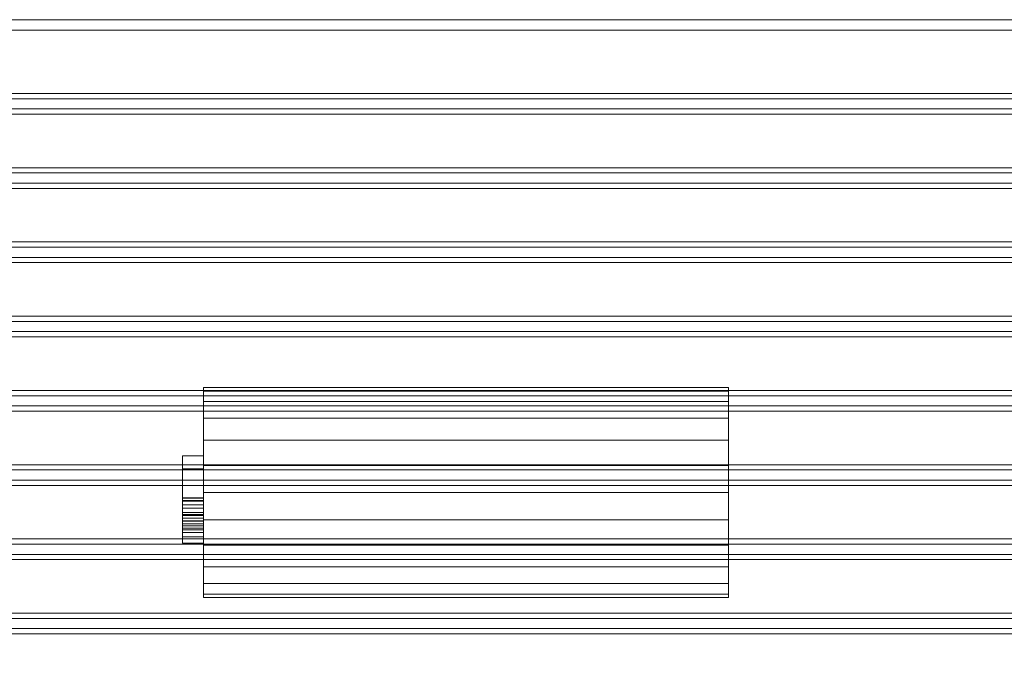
# Model space of a CAD drawing. Header units: millimetres. Extents: x -375 to 375, y -137 to 0.
# Tile 6 of 11: x -188 to -94, y -62 to 0. Entities that reach past the tile are written whole.
import ezdxf

# ---------------------------------------------------------------- set-up
doc = ezdxf.new("R2010")
doc.units = ezdxf.units.MM

# ---------------------------------------------------------------- blocks, each defined once
blk = doc.blocks.new('RSen_55_ME_FB_fan coils - 2 pipes_jaga - bzmw_041075_001-20 - wall mounted - 2-pipe - sandblast grey - fine texture metallic_jaga_briza_lxhxd 750x410x137 mm-284849-3D view')
at = {"lineweight": 18}
mesh = blk.add_polyface(dxfattribs=at)
corners = [(-170, 260, 45), (-170, 259.659, 42.412), (-170, 258.66, 40), (-170, 257.071, 37.929), (-170, 255, 36.34), (-170, 252.588, 35.341), (-170, 250, 35), (-170, 247.412, 35.341), (-170, 245, 36.34), (-170, 242.929, 37.929), (-170, 241.34, 40), (-170, 240.341, 42.412), (-170, 240, 45), (-170, 240.341, 47.588), (-170, 241.34, 50), (-170, 242.929, 52.071), (-170, 245, 53.66), (-170, 247.412, 54.659), (-170, 250, 55), (-170, 252.588, 54.659), (-170, 255, 53.66), (-170, 257.071, 52.071), (-170, 258.66, 50), (-170, 259.659, 47.588)]
mesh.append_faces([[corners[k] for k in face] for face in [(7, 0, 5, 6), (20, 23, 18, 19)]], dxfattribs={"vtx0": -1, "vtx1": -1})
mesh.append_faces([[corners[k] for k in face] for face in [(0, 13, 16, 23)]], dxfattribs={"vtx0": -1, "vtx1": -1, "vtx2": -1})
mesh.append_faces([[corners[k] for k in face] for face in [(1, 4, 5, 0)]], dxfattribs={"vtx0": -1, "vtx2": -1})
mesh.append_faces([[corners[k] for k in face] for face in [(7, 12, 13, 0)]], dxfattribs={"vtx0": -1, "vtx2": -1, "vtx3": -1})
mesh.append_faces([[corners[k] for k in face] for face in [(21, 22, 23, 20)]], dxfattribs={"vtx2": -1})
mesh.append_faces([[corners[k] for k in face] for face in [(10, 11, 12, 7), (16, 17, 18, 23)]], dxfattribs={"vtx2": -1, "vtx3": -1})
mesh.append_faces([[corners[k] for k in face] for face in [(7, 8, 9, 10), (1, 2, 3, 4), (13, 14, 15, 16)]], dxfattribs={"vtx3": -1})
mesh = blk.add_polyface(dxfattribs=at)
corners = [(-170, 240, 45), (-170, 240.341, 42.412), (-170, 241.34, 40), (-170, 242.929, 37.929), (-170, 245, 36.34), (-170, 247.412, 35.341), (-170, 250, 35), (-170, 252.588, 35.341), (-170, 255, 36.34), (-170, 257.071, 37.929), (-170, 258.66, 40), (-170, 259.659, 42.412), (-170, 260, 45), (-120, 260, 45), (-120, 259.659, 42.412), (-120, 258.66, 40), (-120, 257.071, 37.929), (-120, 255, 36.34), (-120, 252.588, 35.341), (-120, 250, 35), (-120, 247.412, 35.341), (-120, 245, 36.34), (-120, 242.929, 37.929), (-120, 241.34, 40), (-120, 240.341, 42.412), (-120, 240, 45)]
mesh.append_faces([[corners[k] for k in face] for face in [(13, 14, 11, 12), (0, 1, 24, 25)]], dxfattribs={"vtx1": -1})
mesh.append_faces([[corners[k] for k in face] for face in [(14, 15, 10, 11), (16, 17, 8, 9), (15, 16, 9, 10), (17, 18, 7, 8), (6, 7, 18, 19), (19, 20, 5, 6), (20, 21, 4, 5), (22, 23, 2, 3), (21, 22, 3, 4), (23, 24, 1, 2)]], dxfattribs={"vtx1": -1, "vtx3": -1})
mesh = blk.add_polyface(dxfattribs=at)
corners = [(-170, 260, 45), (-170, 259.659, 47.588), (-170, 258.66, 50), (-170, 257.071, 52.071), (-170, 255, 53.66), (-170, 252.588, 54.659), (-170, 250, 55), (-170, 247.412, 54.659), (-170, 245, 53.66), (-170, 242.929, 52.071), (-170, 241.34, 50), (-170, 240.341, 47.588), (-170, 240, 45), (-120, 240, 45), (-120, 240.341, 47.588), (-120, 241.34, 50), (-120, 242.929, 52.071), (-120, 245, 53.66), (-120, 247.412, 54.659), (-120, 250, 55), (-120, 252.588, 54.659), (-120, 255, 53.66), (-120, 257.071, 52.071), (-120, 258.66, 50), (-120, 259.659, 47.588), (-120, 260, 45)]
mesh.append_faces([[corners[k] for k in face] for face in [(13, 14, 11, 12), (0, 1, 24, 25)]], dxfattribs={"vtx1": -1})
mesh.append_faces([[corners[k] for k in face] for face in [(14, 15, 10, 11), (16, 17, 8, 9), (15, 16, 9, 10), (17, 18, 7, 8), (6, 7, 18, 19), (19, 20, 5, 6), (20, 21, 4, 5), (22, 23, 2, 3), (21, 22, 3, 4), (23, 24, 1, 2)]], dxfattribs={"vtx1": -1, "vtx3": -1})
mesh = blk.add_polyface(dxfattribs=at)
corners = [(-120, 260, 45), (-120, 259.659, 47.588), (-120, 258.66, 50), (-120, 257.071, 52.071), (-120, 255, 53.66), (-120, 252.588, 54.659), (-120, 250, 55), (-120, 247.412, 54.659), (-120, 245, 53.66), (-120, 242.929, 52.071), (-120, 241.34, 50), (-120, 240.341, 47.588), (-120, 240, 45), (-120, 240.341, 42.412), (-120, 241.34, 40), (-120, 242.929, 37.929), (-120, 245, 36.34), (-120, 247.412, 35.341), (-120, 250, 35), (-120, 252.588, 35.341), (-120, 255, 36.34), (-120, 257.071, 37.929), (-120, 258.66, 40), (-120, 259.659, 42.412)]
mesh.append_faces([[corners[k] for k in face] for face in [(0, 17, 19, 23)]], dxfattribs={"vtx0": -1, "vtx1": -1, "vtx2": -1})
mesh.append_faces([[corners[k] for k in face] for face in [(23, 19, 20)]], dxfattribs={"vtx0": -1, "vtx2": -1})
mesh.append_faces([[corners[k] for k in face] for face in [(4, 8, 9, 11), (0, 11, 12, 17)]], dxfattribs={"vtx0": -1, "vtx2": -1, "vtx3": -1})
mesh.append_faces([[corners[k] for k in face] for face in [(3, 4, 1, 2)]], dxfattribs={"vtx1": -1})
mesh.append_faces([[corners[k] for k in face] for face in [(0, 1, 4, 11)]], dxfattribs={"vtx1": -1, "vtx2": -1, "vtx3": -1})
mesh.append_faces([[corners[k] for k in face] for face in [(9, 10, 11), (4, 5, 6), (15, 16, 17, 14), (21, 22, 23, 20), (17, 18, 19)]], dxfattribs={"vtx2": -1})
mesh.append_faces([[corners[k] for k in face] for face in [(6, 7, 8, 4), (12, 13, 14, 17)]], dxfattribs={"vtx2": -1, "vtx3": -1})
mesh = blk.add_polyface(dxfattribs=at)
corners = [(-172, 245.4, 41.511), (-172, 245.4, 42.742), (-172, 249.708, 42.742), (-172, 249.431, 45.527), (-172, 248.792, 46.177), (-172, 247.441, 47.103), (-172, 245.4, 48.384), (-172, 245.4, 49.814), (-172, 248.069, 48.172), (-172, 249.336, 47.175), (-172, 249.862, 46.475), (-172, 250.778, 48.537), (-172, 252.552, 49.204), (-172, 254.041, 48.801), (-172, 254.981, 47.724), (-172, 255.247, 45.754), (-172, 255.247, 41.511), (-172, 250.939, 42.742), (-172, 254.016, 42.742), (-172, 254.016, 45.807), (-172, 253.59, 47.452), (-172, 252.506, 47.973), (-172, 251.671, 47.7), (-172, 251.113, 46.902), (-172, 250.939, 45.497)]
mesh.append_faces([[corners[k] for k in face] for face in [(17, 2, 24)]], dxfattribs={"vtx0": -1, "vtx1": -1})
mesh.append_faces([[corners[k] for k in face] for face in [(10, 3, 4, 9), (9, 4, 5)]], dxfattribs={"vtx0": -1, "vtx2": -1})
mesh.append_faces([[corners[k] for k in face] for face in [(24, 2, 3, 10)]], dxfattribs={"vtx0": -1, "vtx2": -1, "vtx3": -1})
mesh.append_faces([[corners[k] for k in face] for face in [(7, 8, 6)]], dxfattribs={"vtx1": -1})
mesh.append_faces([[corners[k] for k in face] for face in [(17, 18, 16, 0), (15, 16, 18, 19), (14, 15, 19, 20), (23, 24, 10, 11), (8, 9, 5, 6), (22, 23, 11, 12), (12, 13, 21, 22), (13, 14, 20, 21)]], dxfattribs={"vtx1": -1, "vtx3": -1})
mesh.append_faces([[corners[k] for k in face] for face in [(0, 1, 2, 17)]], dxfattribs={"vtx2": -1, "vtx3": -1})
mesh = blk.add_polyface(dxfattribs=at)
corners = [(-172, 254.981, 47.724), (-170, 254.981, 47.724), (-170, 255.247, 45.754), (-172, 255.247, 45.754)]
mesh.append_faces([[corners[k] for k in face] for face in [(0, 1, 2, 3)]])
mesh = blk.add_polyface(dxfattribs=at)
corners = [(-172, 255.247, 45.754), (-170, 255.247, 45.754), (-170, 255.247, 41.511), (-172, 255.247, 41.511)]
mesh.append_faces([[corners[k] for k in face] for face in [(0, 1, 2, 3)]])
mesh = blk.add_polyface(dxfattribs=at)
corners = [(-172, 255.247, 41.511), (-170, 255.247, 41.511), (-170, 245.4, 41.511), (-172, 245.4, 41.511)]
mesh.append_faces([[corners[k] for k in face] for face in [(0, 1, 2, 3)]])
mesh = blk.add_polyface(dxfattribs=at)
corners = [(-170, 245.4, 41.511), (-170, 255.247, 41.511), (-170, 255.247, 45.754), (-170, 254.981, 47.724), (-170, 254.041, 48.801), (-170, 252.552, 49.204), (-170, 250.778, 48.537), (-170, 249.862, 46.475), (-170, 249.336, 47.175), (-170, 248.069, 48.172), (-170, 245.4, 49.814), (-170, 245.4, 48.384), (-170, 247.441, 47.103), (-170, 248.792, 46.177), (-170, 249.431, 45.527), (-170, 249.708, 42.742), (-170, 245.4, 42.742), (-170, 250.939, 42.742), (-170, 250.939, 45.497), (-170, 251.113, 46.902), (-170, 251.671, 47.7), (-170, 252.506, 47.973), (-170, 253.59, 47.452), (-170, 254.016, 45.807), (-170, 254.016, 42.742)]
mesh.append_faces([[corners[k] for k in face] for face in [(12, 8, 9, 11), (8, 12, 13, 7), (6, 19, 20, 5), (21, 4, 5, 20), (4, 21, 22, 3), (3, 22, 23, 2), (19, 6, 7, 18), (18, 14, 15, 17), (2, 23, 24, 1), (1, 24, 17, 0)]], dxfattribs={"vtx0": -1, "vtx2": -1})
mesh.append_faces([[corners[k] for k in face] for face in [(7, 13, 14, 18)]], dxfattribs={"vtx0": -1, "vtx2": -1, "vtx3": -1})
mesh.append_faces([[corners[k] for k in face] for face in [(9, 10, 11)]], dxfattribs={"vtx2": -1})
mesh.append_faces([[corners[k] for k in face] for face in [(15, 16, 0, 17)]], dxfattribs={"vtx2": -1, "vtx3": -1})
mesh = blk.add_polyface(dxfattribs=at)
corners = [(-172, 254.041, 48.801), (-170, 254.041, 48.801), (-170, 254.981, 47.724), (-172, 254.981, 47.724)]
mesh.append_faces([[corners[k] for k in face] for face in [(0, 1, 2, 3)]])
mesh = blk.add_polyface(dxfattribs=at)
corners = [(-172, 252.552, 49.204), (-170, 252.552, 49.204), (-170, 254.041, 48.801), (-172, 254.041, 48.801)]
mesh.append_faces([[corners[k] for k in face] for face in [(0, 1, 2, 3)]])
mesh = blk.add_polyface(dxfattribs=at)
corners = [(-172, 250.939, 42.742), (-170, 250.939, 42.742), (-170, 254.016, 42.742), (-172, 254.016, 42.742)]
mesh.append_faces([[corners[k] for k in face] for face in [(0, 1, 2, 3)]])
mesh = blk.add_polyface(dxfattribs=at)
corners = [(-172, 254.016, 42.742), (-170, 254.016, 42.742), (-170, 254.016, 45.807), (-172, 254.016, 45.807)]
mesh.append_faces([[corners[k] for k in face] for face in [(0, 1, 2, 3)]])
mesh = blk.add_polyface(dxfattribs=at)
corners = [(-172, 254.016, 45.807), (-170, 254.016, 45.807), (-170, 253.59, 47.452), (-172, 253.59, 47.452)]
mesh.append_faces([[corners[k] for k in face] for face in [(0, 1, 2, 3)]])
mesh = blk.add_polyface(dxfattribs=at)
corners = [(-172, 253.59, 47.452), (-170, 253.59, 47.452), (-170, 252.506, 47.973), (-172, 252.506, 47.973)]
mesh.append_faces([[corners[k] for k in face] for face in [(0, 1, 2, 3)]])
mesh = blk.add_polyface(dxfattribs=at)
corners = [(-172, 250.778, 48.537), (-170, 250.778, 48.537), (-170, 252.552, 49.204), (-172, 252.552, 49.204)]
mesh.append_faces([[corners[k] for k in face] for face in [(0, 1, 2, 3)]])
mesh = blk.add_polyface(dxfattribs=at)
corners = [(-172, 252.506, 47.973), (-170, 252.506, 47.973), (-170, 251.671, 47.7), (-172, 251.671, 47.7)]
mesh.append_faces([[corners[k] for k in face] for face in [(0, 1, 2, 3)]])
mesh = blk.add_polyface(dxfattribs=at)
corners = [(-172, 251.671, 47.7), (-170, 251.671, 47.7), (-170, 251.113, 46.902), (-172, 251.113, 46.902)]
mesh.append_faces([[corners[k] for k in face] for face in [(0, 1, 2, 3)]])
mesh = blk.add_polyface(dxfattribs=at)
corners = [(-172, 251.113, 46.902), (-170, 251.113, 46.902), (-170, 250.939, 45.497), (-172, 250.939, 45.497)]
mesh.append_faces([[corners[k] for k in face] for face in [(0, 1, 2, 3)]])
mesh = blk.add_polyface(dxfattribs=at)
corners = [(-172, 250.939, 45.497), (-170, 250.939, 45.497), (-170, 250.939, 42.742), (-172, 250.939, 42.742)]
mesh.append_faces([[corners[k] for k in face] for face in [(0, 1, 2, 3)]])
mesh = blk.add_polyface(dxfattribs=at)
corners = [(-172, 249.862, 46.475), (-170, 249.862, 46.475), (-170, 250.778, 48.537), (-172, 250.778, 48.537)]
mesh.append_faces([[corners[k] for k in face] for face in [(0, 1, 2, 3)]])
mesh = blk.add_polyface(dxfattribs=at)
corners = [(-172, 249.336, 47.175), (-170, 249.336, 47.175), (-170, 249.862, 46.475), (-172, 249.862, 46.475)]
mesh.append_faces([[corners[k] for k in face] for face in [(0, 1, 2, 3)]])
mesh = blk.add_polyface(dxfattribs=at)
corners = [(-172, 245.4, 42.742), (-170, 245.4, 42.742), (-170, 249.708, 42.742), (-172, 249.708, 42.742)]
mesh.append_faces([[corners[k] for k in face] for face in [(0, 1, 2, 3)]])
mesh = blk.add_polyface(dxfattribs=at)
corners = [(-172, 249.708, 42.742), (-170, 249.708, 42.742), (-170, 249.431, 45.527), (-172, 249.431, 45.527)]
mesh.append_faces([[corners[k] for k in face] for face in [(0, 1, 2, 3)]])
mesh = blk.add_polyface(dxfattribs=at)
corners = [(-172, 249.431, 45.527), (-170, 249.431, 45.527), (-170, 248.792, 46.177), (-172, 248.792, 46.177)]
mesh.append_faces([[corners[k] for k in face] for face in [(0, 1, 2, 3)]])
mesh = blk.add_polyface(dxfattribs=at)
corners = [(-172, 248.069, 48.172), (-170, 248.069, 48.172), (-170, 249.336, 47.175), (-172, 249.336, 47.175)]
mesh.append_faces([[corners[k] for k in face] for face in [(0, 1, 2, 3)]])
mesh = blk.add_polyface(dxfattribs=at)
corners = [(-172, 248.792, 46.177), (-170, 248.792, 46.177), (-170, 247.441, 47.103), (-172, 247.441, 47.103)]
mesh.append_faces([[corners[k] for k in face] for face in [(0, 1, 2, 3)]])
mesh = blk.add_polyface(dxfattribs=at)
corners = [(-172, 245.4, 49.814), (-170, 245.4, 49.814), (-170, 248.069, 48.172), (-172, 248.069, 48.172)]
mesh.append_faces([[corners[k] for k in face] for face in [(0, 1, 2, 3)]])
mesh = blk.add_polyface(dxfattribs=at)
corners = [(-172, 247.441, 47.103), (-170, 247.441, 47.103), (-170, 245.4, 48.384), (-172, 245.4, 48.384)]
mesh.append_faces([[corners[k] for k in face] for face in [(0, 1, 2, 3)]])
mesh = blk.add_polyface(dxfattribs=at)
corners = [(-172, 245.4, 41.511), (-170, 245.4, 41.511), (-170, 245.4, 42.742), (-172, 245.4, 42.742)]
mesh.append_faces([[corners[k] for k in face] for face in [(0, 1, 2, 3)]])
mesh = blk.add_polyface(dxfattribs=at)
corners = [(-172, 245.4, 48.384), (-170, 245.4, 48.384), (-170, 245.4, 49.814), (-172, 245.4, 49.814)]
mesh.append_faces([[corners[k] for k in face] for face in [(0, 1, 2, 3)]])
blk = doc.blocks.new('RSen_56_ME_FB_SOg - briza - SH_jaga - standard-287123-3D view')
at = {"lineweight": 18}
mesh = blk.add_polyface(dxfattribs=at)
corners = [(-375, -53.5), (-360, -53.5), (-360, 68.5), (360, 68.5), (360, -53.5), (375, -53.5), (375, -68.5), (-375, -68.5)]
mesh.append_faces([[corners[k] for k in face] for face in [(6, 7, 4, 5)]], dxfattribs={"vtx1": -1})
mesh.append_faces([[corners[k] for k in face] for face in [(2, 3, 4, 1)]], dxfattribs={"vtx2": -1})
mesh.append_faces([[corners[k] for k in face] for face in [(7, 0, 1, 4)]], dxfattribs={"vtx2": -1, "vtx3": -1})
mesh = blk.add_polyface(dxfattribs=at)
corners = [(-360, 68.5, 395), (360, 68.5, 395), (360, 68.5, 1), (360, 68.5), (-360, 68.5), (-360, 68.5, 1)]
mesh.append_faces([[corners[k] for k in face] for face in [(5, 2, 3, 4)]], dxfattribs={"vtx0": -1})
mesh.append_faces([[corners[k] for k in face] for face in [(5, 0, 1, 2)]], dxfattribs={"vtx3": -1})
mesh = blk.add_polyface(dxfattribs=at)
corners = [(360, 68.5, 395), (-360, 68.5, 395), (-360, 67.5, 395), (-360, -53.5, 395), (-358, -53.5, 395), (-358, 67.5, 395), (358, 67.5, 395), (358, -53.5, 395), (360, -53.5, 395), (360, 67.5, 395)]
mesh.append_faces([[corners[k] for k in face] for face in [(5, 1, 2, 4), (1, 5, 6, 0)]], dxfattribs={"vtx0": -1, "vtx2": -1})
mesh.append_faces([[corners[k] for k in face] for face in [(3, 4, 2)]], dxfattribs={"vtx1": -1})
mesh.append_faces([[corners[k] for k in face] for face in [(9, 0, 6, 7)]], dxfattribs={"vtx1": -1, "vtx3": -1})
mesh.append_faces([[corners[k] for k in face] for face in [(7, 8, 9)]], dxfattribs={"vtx2": -1})
mesh = blk.add_polyface(dxfattribs=at)
corners = [(-359, 67.5, 1), (-359, -54.5, 1), (-374, -54.5, 1), (-374, -67.5, 1), (374, -67.5, 1), (374, -54.5, 1), (359, -54.5, 1), (359, 67.5, 1)]
mesh.append_faces([[corners[k] for k in face] for face in [(4, 5, 6, 3)]], dxfattribs={"vtx2": -1})
mesh.append_faces([[corners[k] for k in face] for face in [(1, 2, 3, 6)]], dxfattribs={"vtx2": -1, "vtx3": -1})
mesh.append_faces([[corners[k] for k in face] for face in [(6, 7, 0, 1)]], dxfattribs={"vtx3": -1})
mesh = blk.add_polyface(dxfattribs=at)
corners = [(359, -54.5, 394), (-359, -54.5, 394), (-359, 67.5, 394), (-358, 67.5, 394), (-358, -53.5, 394), (358, -53.5, 394), (358, 67.5, 394), (359, 67.5, 394)]
mesh.append_faces([[corners[k] for k in face] for face in [(0, 1, 4, 5)]], dxfattribs={"vtx1": -1, "vtx3": -1})
mesh.append_faces([[corners[k] for k in face] for face in [(2, 3, 4, 1)]], dxfattribs={"vtx2": -1})
mesh.append_faces([[corners[k] for k in face] for face in [(5, 6, 7, 0)]], dxfattribs={"vtx3": -1})
mesh = blk.add_polyface(dxfattribs=at)
corners = [(358, 67.5, 394), (358, 67.5, 395), (-358, 67.5, 395), (-358, 67.5, 394), (-359, 67.5, 394), (-359, 67.5, 1), (359, 67.5, 1), (359, 67.5, 394)]
mesh.append_faces([[corners[k] for k in face] for face in [(0, 5, 6, 7)]], dxfattribs={"vtx0": -1})
mesh.append_faces([[corners[k] for k in face] for face in [(3, 4, 5, 0)]], dxfattribs={"vtx2": -1, "vtx3": -1})
mesh.append_faces([[corners[k] for k in face] for face in [(0, 1, 2, 3)]], dxfattribs={"vtx3": -1})
mesh = blk.add_polyface(dxfattribs=at)
corners = [(-358, 59.516, 395), (358, 59.516, 395), (358, 61.484, 395), (-358, 61.484, 395)]
mesh.append_faces([[corners[k] for k in face] for face in [(0, 1, 2, 3)]])
mesh = blk.add_polyface(dxfattribs=at)
corners = [(-358, 61.484, 395), (358, 61.484, 395), (358, 61.484, 393.2), (-358, 61.484, 393.2)]
mesh.append_faces([[corners[k] for k in face] for face in [(0, 1, 2, 3)]])
mesh = blk.add_polyface(dxfattribs=at)
corners = [(-358, 61.484, 393.2), (358, 61.484, 393.2), (358, 60.984, 392.536), (-358, 60.984, 392.536)]
mesh.append_faces([[corners[k] for k in face] for face in [(0, 1, 2, 3)]])
mesh = blk.add_polyface(dxfattribs=at)
corners = [(-358, 60.984, 392.536), (358, 60.984, 392.536), (358, 60.984, 385.1), (-358, 60.984, 385.1)]
mesh.append_faces([[corners[k] for k in face] for face in [(0, 1, 2, 3)]])
mesh = blk.add_polyface(dxfattribs=at)
corners = [(-358, 60.984, 385.1), (358, 60.984, 385.1), (358, 60.016, 385.1), (-358, 60.016, 385.1)]
mesh.append_faces([[corners[k] for k in face] for face in [(0, 1, 2, 3)]])
mesh = blk.add_polyface(dxfattribs=at)
corners = [(-358, 60.016, 385.1), (358, 60.016, 385.1), (358, 60.016, 392.536), (-358, 60.016, 392.536)]
mesh.append_faces([[corners[k] for k in face] for face in [(0, 1, 2, 3)]])
mesh = blk.add_polyface(dxfattribs=at)
corners = [(-358, 60.016, 392.536), (358, 60.016, 392.536), (358, 59.516, 393.2), (-358, 59.516, 393.2)]
mesh.append_faces([[corners[k] for k in face] for face in [(0, 1, 2, 3)]])
mesh = blk.add_polyface(dxfattribs=at)
corners = [(-358, 59.516, 393.2), (358, 59.516, 393.2), (358, 59.516, 395), (-358, 59.516, 395)]
mesh.append_faces([[corners[k] for k in face] for face in [(0, 1, 2, 3)]])
mesh = blk.add_polyface(dxfattribs=at)
corners = [(-358, 52.449, 395), (358, 52.449, 395), (358, 54.418, 395), (-358, 54.418, 395)]
mesh.append_faces([[corners[k] for k in face] for face in [(0, 1, 2, 3)]])
mesh = blk.add_polyface(dxfattribs=at)
corners = [(-358, 54.418, 395), (358, 54.418, 395), (358, 54.418, 393.2), (-358, 54.418, 393.2)]
mesh.append_faces([[corners[k] for k in face] for face in [(0, 1, 2, 3)]])
mesh = blk.add_polyface(dxfattribs=at)
corners = [(-358, 54.418, 393.2), (358, 54.418, 393.2), (358, 53.918, 392.536), (-358, 53.918, 392.536)]
mesh.append_faces([[corners[k] for k in face] for face in [(0, 1, 2, 3)]])
mesh = blk.add_polyface(dxfattribs=at)
corners = [(-358, 53.918, 392.536), (358, 53.918, 392.536), (358, 53.918, 385.1), (-358, 53.918, 385.1)]
mesh.append_faces([[corners[k] for k in face] for face in [(0, 1, 2, 3)]])
mesh = blk.add_polyface(dxfattribs=at)
corners = [(-358, 53.918, 385.1), (358, 53.918, 385.1), (358, 52.949, 385.1), (-358, 52.949, 385.1)]
mesh.append_faces([[corners[k] for k in face] for face in [(0, 1, 2, 3)]])
mesh = blk.add_polyface(dxfattribs=at)
corners = [(-358, 52.949, 385.1), (358, 52.949, 385.1), (358, 52.949, 392.536), (-358, 52.949, 392.536)]
mesh.append_faces([[corners[k] for k in face] for face in [(0, 1, 2, 3)]])
mesh = blk.add_polyface(dxfattribs=at)
corners = [(-358, 52.949, 392.536), (358, 52.949, 392.536), (358, 52.449, 393.2), (-358, 52.449, 393.2)]
mesh.append_faces([[corners[k] for k in face] for face in [(0, 1, 2, 3)]])
mesh = blk.add_polyface(dxfattribs=at)
corners = [(-358, 52.449, 393.2), (358, 52.449, 393.2), (358, 52.449, 395), (-358, 52.449, 395)]
mesh.append_faces([[corners[k] for k in face] for face in [(0, 1, 2, 3)]])
mesh = blk.add_polyface(dxfattribs=at)
corners = [(-358, 45.382, 395), (358, 45.382, 395), (358, 47.351, 395), (-358, 47.351, 395)]
mesh.append_faces([[corners[k] for k in face] for face in [(0, 1, 2, 3)]])
mesh = blk.add_polyface(dxfattribs=at)
corners = [(-358, 47.351, 395), (358, 47.351, 395), (358, 47.351, 393.2), (-358, 47.351, 393.2)]
mesh.append_faces([[corners[k] for k in face] for face in [(0, 1, 2, 3)]])
mesh = blk.add_polyface(dxfattribs=at)
corners = [(-358, 47.351, 393.2), (358, 47.351, 393.2), (358, 46.851, 392.536), (-358, 46.851, 392.536)]
mesh.append_faces([[corners[k] for k in face] for face in [(0, 1, 2, 3)]])
mesh = blk.add_polyface(dxfattribs=at)
corners = [(-358, 46.851, 392.536), (358, 46.851, 392.536), (358, 46.851, 385.1), (-358, 46.851, 385.1)]
mesh.append_faces([[corners[k] for k in face] for face in [(0, 1, 2, 3)]])
mesh = blk.add_polyface(dxfattribs=at)
corners = [(-358, 46.851, 385.1), (358, 46.851, 385.1), (358, 45.882, 385.1), (-358, 45.882, 385.1)]
mesh.append_faces([[corners[k] for k in face] for face in [(0, 1, 2, 3)]])
mesh = blk.add_polyface(dxfattribs=at)
corners = [(-358, 45.882, 385.1), (358, 45.882, 385.1), (358, 45.882, 392.536), (-358, 45.882, 392.536)]
mesh.append_faces([[corners[k] for k in face] for face in [(0, 1, 2, 3)]])
mesh = blk.add_polyface(dxfattribs=at)
corners = [(-358, 45.882, 392.536), (358, 45.882, 392.536), (358, 45.382, 393.2), (-358, 45.382, 393.2)]
mesh.append_faces([[corners[k] for k in face] for face in [(0, 1, 2, 3)]])
mesh = blk.add_polyface(dxfattribs=at)
corners = [(-358, 45.382, 393.2), (358, 45.382, 393.2), (358, 45.382, 395), (-358, 45.382, 395)]
mesh.append_faces([[corners[k] for k in face] for face in [(0, 1, 2, 3)]])
mesh = blk.add_polyface(dxfattribs=at)
corners = [(-358, 38.316, 395), (358, 38.316, 395), (358, 40.284, 395), (-358, 40.284, 395)]
mesh.append_faces([[corners[k] for k in face] for face in [(0, 1, 2, 3)]])
mesh = blk.add_polyface(dxfattribs=at)
corners = [(-358, 40.284, 395), (358, 40.284, 395), (358, 40.284, 393.2), (-358, 40.284, 393.2)]
mesh.append_faces([[corners[k] for k in face] for face in [(0, 1, 2, 3)]])
mesh = blk.add_polyface(dxfattribs=at)
corners = [(-358, 40.284, 393.2), (358, 40.284, 393.2), (358, 39.784, 392.536), (-358, 39.784, 392.536)]
mesh.append_faces([[corners[k] for k in face] for face in [(0, 1, 2, 3)]])
mesh = blk.add_polyface(dxfattribs=at)
corners = [(-358, 39.784, 392.536), (358, 39.784, 392.536), (358, 39.784, 385.1), (-358, 39.784, 385.1)]
mesh.append_faces([[corners[k] for k in face] for face in [(0, 1, 2, 3)]])
mesh = blk.add_polyface(dxfattribs=at)
corners = [(-358, 39.784, 385.1), (358, 39.784, 385.1), (358, 38.816, 385.1), (-358, 38.816, 385.1)]
mesh.append_faces([[corners[k] for k in face] for face in [(0, 1, 2, 3)]])
mesh = blk.add_polyface(dxfattribs=at)
corners = [(-358, 38.816, 385.1), (358, 38.816, 385.1), (358, 38.816, 392.536), (-358, 38.816, 392.536)]
mesh.append_faces([[corners[k] for k in face] for face in [(0, 1, 2, 3)]])
mesh = blk.add_polyface(dxfattribs=at)
corners = [(-358, 38.816, 392.536), (358, 38.816, 392.536), (358, 38.316, 393.2), (-358, 38.316, 393.2)]
mesh.append_faces([[corners[k] for k in face] for face in [(0, 1, 2, 3)]])
mesh = blk.add_polyface(dxfattribs=at)
corners = [(-358, 38.316, 393.2), (358, 38.316, 393.2), (358, 38.316, 395), (-358, 38.316, 395)]
mesh.append_faces([[corners[k] for k in face] for face in [(0, 1, 2, 3)]])
mesh = blk.add_polyface(dxfattribs=at)
corners = [(-358, 31.249, 395), (358, 31.249, 395), (358, 33.218, 395), (-358, 33.218, 395)]
mesh.append_faces([[corners[k] for k in face] for face in [(0, 1, 2, 3)]])
mesh = blk.add_polyface(dxfattribs=at)
corners = [(-358, 33.218, 395), (358, 33.218, 395), (358, 33.218, 393.2), (-358, 33.218, 393.2)]
mesh.append_faces([[corners[k] for k in face] for face in [(0, 1, 2, 3)]])
mesh = blk.add_polyface(dxfattribs=at)
corners = [(-358, 33.218, 393.2), (358, 33.218, 393.2), (358, 32.718, 392.536), (-358, 32.718, 392.536)]
mesh.append_faces([[corners[k] for k in face] for face in [(0, 1, 2, 3)]])
mesh = blk.add_polyface(dxfattribs=at)
corners = [(-358, 32.718, 392.536), (358, 32.718, 392.536), (358, 32.718, 385.1), (-358, 32.718, 385.1)]
mesh.append_faces([[corners[k] for k in face] for face in [(0, 1, 2, 3)]])
mesh = blk.add_polyface(dxfattribs=at)
corners = [(-358, 32.718, 385.1), (358, 32.718, 385.1), (358, 31.749, 385.1), (-358, 31.749, 385.1)]
mesh.append_faces([[corners[k] for k in face] for face in [(0, 1, 2, 3)]])
mesh = blk.add_polyface(dxfattribs=at)
corners = [(-358, 31.749, 385.1), (358, 31.749, 385.1), (358, 31.749, 392.536), (-358, 31.749, 392.536)]
mesh.append_faces([[corners[k] for k in face] for face in [(0, 1, 2, 3)]])
mesh = blk.add_polyface(dxfattribs=at)
corners = [(-358, 31.749, 392.536), (358, 31.749, 392.536), (358, 31.249, 393.2), (-358, 31.249, 393.2)]
mesh.append_faces([[corners[k] for k in face] for face in [(0, 1, 2, 3)]])
mesh = blk.add_polyface(dxfattribs=at)
corners = [(-358, 31.249, 393.2), (358, 31.249, 393.2), (358, 31.249, 395), (-358, 31.249, 395)]
mesh.append_faces([[corners[k] for k in face] for face in [(0, 1, 2, 3)]])
mesh = blk.add_polyface(dxfattribs=at)
corners = [(-358, 24.182, 395), (358, 24.182, 395), (358, 26.151, 395), (-358, 26.151, 395)]
mesh.append_faces([[corners[k] for k in face] for face in [(0, 1, 2, 3)]])
mesh = blk.add_polyface(dxfattribs=at)
corners = [(-358, 26.151, 395), (358, 26.151, 395), (358, 26.151, 393.2), (-358, 26.151, 393.2)]
mesh.append_faces([[corners[k] for k in face] for face in [(0, 1, 2, 3)]])
mesh = blk.add_polyface(dxfattribs=at)
corners = [(-358, 26.151, 393.2), (358, 26.151, 393.2), (358, 25.651, 392.536), (-358, 25.651, 392.536)]
mesh.append_faces([[corners[k] for k in face] for face in [(0, 1, 2, 3)]])
mesh = blk.add_polyface(dxfattribs=at)
corners = [(-358, 25.651, 392.536), (358, 25.651, 392.536), (358, 25.651, 385.1), (-358, 25.651, 385.1)]
mesh.append_faces([[corners[k] for k in face] for face in [(0, 1, 2, 3)]])
mesh = blk.add_polyface(dxfattribs=at)
corners = [(-358, 25.651, 385.1), (358, 25.651, 385.1), (358, 24.682, 385.1), (-358, 24.682, 385.1)]
mesh.append_faces([[corners[k] for k in face] for face in [(0, 1, 2, 3)]])
mesh = blk.add_polyface(dxfattribs=at)
corners = [(-358, 24.682, 385.1), (358, 24.682, 385.1), (358, 24.682, 392.536), (-358, 24.682, 392.536)]
mesh.append_faces([[corners[k] for k in face] for face in [(0, 1, 2, 3)]])
mesh = blk.add_polyface(dxfattribs=at)
corners = [(-358, 24.682, 392.536), (358, 24.682, 392.536), (358, 24.182, 393.2), (-358, 24.182, 393.2)]
mesh.append_faces([[corners[k] for k in face] for face in [(0, 1, 2, 3)]])
mesh = blk.add_polyface(dxfattribs=at)
corners = [(-358, 24.182, 393.2), (358, 24.182, 393.2), (358, 24.182, 395), (-358, 24.182, 395)]
mesh.append_faces([[corners[k] for k in face] for face in [(0, 1, 2, 3)]])
mesh = blk.add_polyface(dxfattribs=at)
corners = [(-358, 17.116, 395), (358, 17.116, 395), (358, 19.084, 395), (-358, 19.084, 395)]
mesh.append_faces([[corners[k] for k in face] for face in [(0, 1, 2, 3)]])
mesh = blk.add_polyface(dxfattribs=at)
corners = [(-358, 19.084, 395), (358, 19.084, 395), (358, 19.084, 393.2), (-358, 19.084, 393.2)]
mesh.append_faces([[corners[k] for k in face] for face in [(0, 1, 2, 3)]])
mesh = blk.add_polyface(dxfattribs=at)
corners = [(-358, 19.084, 393.2), (358, 19.084, 393.2), (358, 18.584, 392.536), (-358, 18.584, 392.536)]
mesh.append_faces([[corners[k] for k in face] for face in [(0, 1, 2, 3)]])
mesh = blk.add_polyface(dxfattribs=at)
corners = [(-358, 18.584, 392.536), (358, 18.584, 392.536), (358, 18.584, 385.1), (-358, 18.584, 385.1)]
mesh.append_faces([[corners[k] for k in face] for face in [(0, 1, 2, 3)]])
mesh = blk.add_polyface(dxfattribs=at)
corners = [(-358, 18.584, 385.1), (358, 18.584, 385.1), (358, 17.616, 385.1), (-358, 17.616, 385.1)]
mesh.append_faces([[corners[k] for k in face] for face in [(0, 1, 2, 3)]])
mesh = blk.add_polyface(dxfattribs=at)
corners = [(-358, 17.616, 385.1), (358, 17.616, 385.1), (358, 17.616, 392.536), (-358, 17.616, 392.536)]
mesh.append_faces([[corners[k] for k in face] for face in [(0, 1, 2, 3)]])
mesh = blk.add_polyface(dxfattribs=at)
corners = [(-358, 17.616, 392.536), (358, 17.616, 392.536), (358, 17.116, 393.2), (-358, 17.116, 393.2)]
mesh.append_faces([[corners[k] for k in face] for face in [(0, 1, 2, 3)]])
mesh = blk.add_polyface(dxfattribs=at)
corners = [(-358, 17.116, 393.2), (358, 17.116, 393.2), (358, 17.116, 395), (-358, 17.116, 395)]
mesh.append_faces([[corners[k] for k in face] for face in [(0, 1, 2, 3)]])
mesh = blk.add_polyface(dxfattribs=at)
corners = [(-358, 10.049, 395), (358, 10.049, 395), (358, 12.018, 395), (-358, 12.018, 395)]
mesh.append_faces([[corners[k] for k in face] for face in [(0, 1, 2, 3)]])
mesh = blk.add_polyface(dxfattribs=at)
corners = [(-358, 12.018, 395), (358, 12.018, 395), (358, 12.018, 393.2), (-358, 12.018, 393.2)]
mesh.append_faces([[corners[k] for k in face] for face in [(0, 1, 2, 3)]])
mesh = blk.add_polyface(dxfattribs=at)
corners = [(-358, 12.018, 393.2), (358, 12.018, 393.2), (358, 11.518, 392.536), (-358, 11.518, 392.536)]
mesh.append_faces([[corners[k] for k in face] for face in [(0, 1, 2, 3)]])
mesh = blk.add_polyface(dxfattribs=at)
corners = [(-358, 11.518, 392.536), (358, 11.518, 392.536), (358, 11.518, 385.1), (-358, 11.518, 385.1)]
mesh.append_faces([[corners[k] for k in face] for face in [(0, 1, 2, 3)]])
mesh = blk.add_polyface(dxfattribs=at)
corners = [(-358, 11.518, 385.1), (358, 11.518, 385.1), (358, 10.549, 385.1), (-358, 10.549, 385.1)]
mesh.append_faces([[corners[k] for k in face] for face in [(0, 1, 2, 3)]])
mesh = blk.add_polyface(dxfattribs=at)
corners = [(-358, 10.549, 385.1), (358, 10.549, 385.1), (358, 10.549, 392.536), (-358, 10.549, 392.536)]
mesh.append_faces([[corners[k] for k in face] for face in [(0, 1, 2, 3)]])
mesh = blk.add_polyface(dxfattribs=at)
corners = [(-358, 10.549, 392.536), (358, 10.549, 392.536), (358, 10.049, 393.2), (-358, 10.049, 393.2)]
mesh.append_faces([[corners[k] for k in face] for face in [(0, 1, 2, 3)]])
mesh = blk.add_polyface(dxfattribs=at)
corners = [(-358, 10.049, 393.2), (358, 10.049, 393.2), (358, 10.049, 395), (-358, 10.049, 395)]
mesh.append_faces([[corners[k] for k in face] for face in [(0, 1, 2, 3)]])

msp = doc.modelspace()

# ---------------------------------------------------------------- block references
at = {"lineweight": 18}
msp.add_blockref('RSen_56_ME_FB_SOg - briza - SH_jaga - standard-287123-3D view', (0, -68.5), dxfattribs=at)
at = {"lineweight": 18, "extrusion": (0, -1, 0)}
msp.add_blockref('RSen_55_ME_FB_fan coils - 2 pipes_jaga - bzmw_041075_001-20 - wall mounted - 2-pipe - sandblast grey - fine texture metallic_jaga_briza_lxhxd 750x410x137 mm-284849-3D view', (0, 0), dxfattribs=at)

doc.saveas('drawing.dxf')
